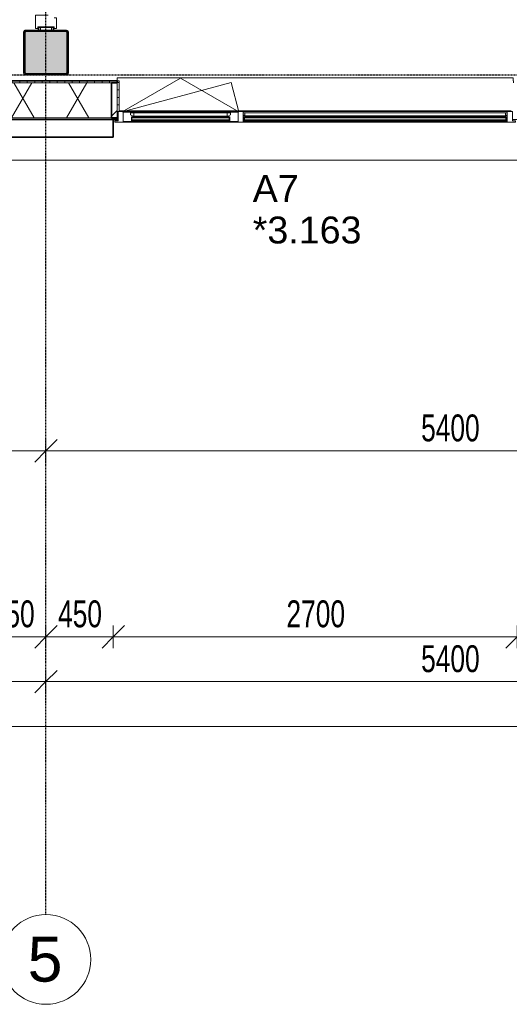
# Model space of a CAD drawing. Header units: millimetres. Extents: x -80560 to 110805, y -11020 to 52719.
# Tile 69 of 145: x 61719 to 64992, y 3783 to 10370. Entities that reach past the tile are written whole.
import ezdxf

# ---------------------------------------------------------------- set-up
doc = ezdxf.new("R2010")
doc.units = ezdxf.units.MM
doc.linetypes.add('CENTER2', pattern=[20, 8, -4, 4, -4])
doc.linetypes.add('DASHED2-1', pattern=[3, 2, -1])
for name, color, linetype, lineweight in [('A-ANNO-DIMS', 211, 'Continuous', 9), ('A-ANNO-DIMS-100', 211, 'Continuous', 9), ('A-FLOR-OVHD', 1, 'DASHED2-1', 18), ('A-GENM', 13, 'Continuous', 18), ('A-GLAZ', 151, 'Continuous', 18), ('A-GLAZ-IDEN', 152, 'Continuous', 18), ('A-GLAZ-SILL', 1, 'Continuous', 18), ('A-WALL', 113, 'Continuous', 35), ('A-WALL-PATT', 111, 'Continuous', 35), ('I-WALL', 2, 'Continuous', 18), ('S-COLS', 52, 'Continuous', 18), ('S-GRID', 1, 'Continuous', 9), ('S-GRID-IDEN', 1, 'Continuous', 9)]:
    doc.layers.add(name, color=color, linetype=linetype, lineweight=lineweight)
doc.styles.add('Arial', font='arial.ttf', dxfattribs={"height": 180})
doc.styles.add('Arial_4', font='arial.ttf', dxfattribs={"height": 300})
doc.styles.add('Arial_5', font='arial.ttf', dxfattribs={"width": 0.7, "height": 180})
doc.dimstyles.new('n3o_1_8', dxfattribs={"dimscale": 304.8, "dimtxt": 183.646692, "dimasz": 0.492126, "dimexe": 0.246063, "dimexo": 0.0625, "dimgap": 0.032808, "dimtad": 1, "dimdec": 0, "dimdsep": 46, "dimtxsty": 'Arial_5', "dimblk1": 'OBLIQUE', "dimblk2": 'OBLIQUE', "dimsah": 1, "dimcen": 0.09, "dimdle": 0.246063, "dimazin": 0, "dimtfac": 1, "dimtdec": 4, "dimtix": 1, "dimtmove": 0, "dimatfit": 3, "dimfxl": 0.246063, "dimfxlon": 1, "dimtvp": 1, "dimtolj": 1, "dimtzin": 0, "dimarcsym": 2})
doc.dimstyles.new('n3o_1_8_4', dxfattribs={"dimscale": 304.8, "dimtxt": 183.646692, "dimasz": 0.492126, "dimexe": 0.246063, "dimexo": 0.0625, "dimgap": 0.032808, "dimtad": 1, "dimdec": 0, "dimdsep": 46, "dimtxsty": 'Arial_5', "dimblk1": 'OBLIQUE', "dimblk2": 'OBLIQUE', "dimsah": 1, "dimcen": 0.09, "dimdle": 0.246063, "dimazin": 0, "dimtfac": 1, "dimtdec": 4, "dimtix": 1, "dimtmove": 0, "dimatfit": 3, "dimfxl": 0.246063, "dimfxlon": 1, "dimtvp": 1, "dimtolj": 1, "dimtzin": 0, "dimarcsym": 2})
pattern_1 = [(180, (61944.82, 14175), (-1e-13, -50), [])]
pattern_2 = [(60, (24894.82, 0), (-274.963, 158.75), []), (120, (24894.82, 0), (-274.963, -158.75), [])]

# ---------------------------------------------------------------- blocks, each defined once
blk = doc.blocks.new('NLRS_28_SCO_UN_staalkolom koker betongevuld_gen_CGA - kolom A-1198622-DO_03 derde verdieping')
at = {"layer": 'S-COLS', "lineweight": 5}
h = blk.add_hatch(dxfattribs=at)
h.set_pattern_fill('FP_144', color=256, style=0, pattern_type=2)
h.set_pattern_definition([(45, (-37000, -10150), (-99.99975, 99.99975), []), (45, (-36915, -10150), (-99.99975, 99.99975), []), (45, (-36910, -10150), (-99.99975, 99.99975), []), (45, (-36905, -10150), (-99.99975, 99.99975), []), (45, (-36900, -10150), (-99.99975, 99.99975), []), (45, (-36895, -10150), (-99.99975, 99.99975), []), (45, (-36890, -10150), (-99.99975, 99.99975), []), (45, (-36885, -10150), (-99.99975, 99.99975), [])])
h.paths.add_polyline_path([(138, -150), (146.5, -146.5), (150, -138), (150, 138), (146.5, 146.5), (138, 150), (-138, 150), (-146.5, 146.5), (-150, 138), (-150, -138), (-146.5, -146.5), (-138, -150), (-42.6, -150)], flags=0)
h.paths.add_polyline_path([(134, -142), (-134, -142), (-139.7, -139.7), (-142, -134), (-142, 134), (-139.7, 139.7), (-134, 142), (134, 142), (139.7, 139.7), (142, 134), (142, -134), (139.7, -139.7)], flags=0)
at = {"layer": 'S-COLS', "lineweight": 9}
blk.add_hatch(color=256, dxfattribs=at).paths.add_polyline_path([(-42.6, -142), (134, -142), (139.7, -139.7), (142, -134), (142, 134), (139.7, 139.7), (134, 142), (-134, 142), (-139.7, 139.7), (-142, 134), (-142, -134), (-139.7, -139.7), (-134, -142)], flags=0)
at = {"layer": 'S-COLS'}
for p, q in [((-150, 138), (-150, -138)), ((-142, -134), (-142, 134)), ((138, 150), (-138, 150)), ((-134, 142), (134, 142)), ((142, 134), (142, -134)), ((150, -138), (150, 138)), ((-138, -150), (138, -150)), ((134, -142), (-134, -142))]:
    blk.add_line(p, q, dxfattribs=at)
at = {"layer": 'S-COLS', "lineweight": 35}
for p, q in [((-142, 134), (-142, -134)), ((134, 142), (-134, 142)), ((142, -134), (142, 134)), ((-134, -142), (134, -142))]:
    blk.add_line(p, q, dxfattribs=at)
at = {"layer": 'S-COLS'}
for centre, radius, start, end in [((-138, 138), 12, 90, 180), ((-134, 134), 8, 90, 180), ((134, 134), 8, 0, 90), ((138, 138), 12, 0, 90), ((-138, -138), 12, 180, 270), ((-134, -134), 8, 180, 270), ((134, -134), 8, 270, 0), ((138, -138), 12, 270, 360)]:
    blk.add_arc(centre, radius, start, end, dxfattribs=at)
at = {"layer": 'S-COLS', "lineweight": 35}
for centre, start, end in [((-134, 134), 90, 180), ((134, 134), 360, 90), ((-134, -134), 180, 270), ((134, -134), 270, 360)]:
    blk.add_arc(centre, 8, start, end, dxfattribs=at)
blk = doc.blocks.new('19112_SW_LeonardoCollege_R2020_rvt-1-DO_03 derde verdieping')
at = {"color": 250, "lineweight": 9}
blk.add_blockref('NLRS_28_SCO_UN_staalkolom koker betongevuld_gen_CGA - kolom A-1198622-DO_03 derde verdieping', (37000, 10150), dxfattribs=at)
blk = doc.blocks.new('Basic Wall _ 41_WA_n3o_cladding_vertikaal_random_100mm_oorspronkelijk - ___-31301049-DO_03 derde verdieping')
at = {"layer": 'A-WALL', "lineweight": 18}
for p, q in [((37450, 9699), (37482, 9699)), ((37477, 9701), (37482, 9701)), ((53921, 9429), (9429, 9429))]:
    blk.add_line(p, q, dxfattribs=at)
blk = doc.blocks.new('merk 2700 draaikiep - std-31324494-DO_03 derde verdieping')
at = {"layer": 'A-GLAZ'}
for p, q in [((-1262, 0), (-1340, 0)), ((-1340, 0), (-1340, -10)), ((-1262, -4), (-1262, 0)), ((460, 0), (460, -4)), ((538, 0), (460, 0)), ((538, -4), (538, 0)), ((1340, 0), (1262, 0)), ((1262, 0), (1262, -4)), ((1340, -10), (1340, 0)), ((-1340, -10), (-1318, -10)), ((-1318, -10), (-1318, -72)), ((-1284, -72), (-1284, -4)), ((-1284, -4), (-1262, -4)), ((460, -4), (482, -4)), ((482, -4), (482, -72)), ((516, -72), (516, -4)), ((516, -4), (538, -4)), ((1262, -4), (1284, -4)), ((1284, -4), (1284, -72)), ((1318, -72), (1318, -10)), ((1318, -10), (1340, -10)), ((-1318, -72), (-1284, -72)), ((482, -72), (516, -72)), ((1284, -72), (1318, -72))]:
    blk.add_line(p, q, dxfattribs=at)
at = {"layer": 'A-GLAZ-SILL'}
for p, q in [((460, 0), (-1262, 0)), ((1262, 0), (538, 0)), ((460, -4), (-1262, -4)), ((1262, -4), (538, -4)), ((482, -72), (-1284, -72)), ((1284, -72), (516, -72))]:
    blk.add_line(p, q, dxfattribs=at)
blk = doc.blocks.new('NLRS_41_GM_WPB_spouwlat-SH_generiek_ISR - 235x38-V35-DO_03 derde verdieping')
at = {"layer": 'A-GENM'}
h = blk.add_hatch(dxfattribs=at)
h.set_pattern_fill('FP_56', color=256, style=0, pattern_type=2)
h.set_pattern_definition([(45, (0, 0), (-141.4214, 141.4214), [])])
h.paths.add_polyline_path([(37477, 9713), (37477, 9948), (37439, 9948), (37439, 9713)], flags=0)
for p, q in [((37477, 9948), (37439, 9948)), ((37439, 9948), (37439, 9713)), ((37477, 9713), (37477, 9948)), ((37439, 9713), (37477, 9713))]:
    blk.add_line(p, q, dxfattribs=at)
blk = doc.blocks.new('41_dagkanten_SH_generiek_ISR - 12x204_5-V38-DO_03 derde verdieping')
at = {"layer": 'A-GENM'}
h = blk.add_hatch(dxfattribs=at)
h.set_pattern_fill('FP_57', color=256, style=0, pattern_type=2)
h.set_pattern_definition([(0, (0, 0), (0, 50), [])])
h.paths.add_polyline_path([(37477, 9756), (37489, 9756), (37489, 9960.5), (37477, 9960.5), (37477, 9922.4)], flags=0)
for p, q in [((37489, 9960.5), (37477, 9960.5)), ((37477, 9960.5), (37477, 9756)), ((37489, 9756), (37489, 9960.5)), ((37477, 9756), (37482, 9756))]:
    blk.add_line(p, q, dxfattribs=at)
blk = doc.blocks.new('32_n3o_deur_enkel - 90x139_17_K_930_2410x1080-31972279-DO_03 derde verdieping')
at = {"layer": 'A-GLAZ'}
for p, q in [((-467, 69.5), (-540, 69.5)), ((-540, 69.5), (-540, 54.5)), ((-467, 55.5), (-467, 69.5)), ((540, 69.5), (467, 69.5)), ((467, 69.5), (467, 55.5)), ((540, 54.5), (540, 69.5)), ((-540, 54.5), (-528, 54.5)), ((-528, 54.5), (-528, -54.5)), ((-450, -69.5), (-450, 15.5)), ((450, 15.5), (450, -69.5)), ((528, -54.5), (528, 54.5)), ((528, 54.5), (540, 54.5)), ((-528, -54.5), (-540, -54.5)), ((-540, -54.5), (-540, -69.5)), ((540, -54.5), (528, -54.5)), ((540, -69.5), (540, -54.5)), ((-540, -69.5), (-450, -69.5)), ((450, -69.5), (540, -69.5))]:
    blk.add_line(p, q, dxfattribs=at)
blk = doc.blocks.new('30_n3o_RT62_glas met glaslat - Type 1-33663740-DO_03 derde verdieping')
at = {"layer": 'A-GENM'}
for points in [[(878, -5), (-878, -5), (-878, -11), (878, -11)], [(878, -25), (-878, -25), (-878, -31), (878, -31)]]:
    blk.add_hatch(color=256, dxfattribs=at).paths.add_polyline_path(points, flags=0)
for p, q in [((878, -5), (-878, -5)), ((-878, -5), (-878, -11)), ((-874, -5), (-878, -5)), ((-878, -5), (-878, -31)), ((-878, -11), (878, -11)), ((878, -25), (-878, -25)), ((-878, -25), (-878, -31)), ((-878, -31), (878, -31)), ((-878, -31), (-874, -31)), ((-874, -31), (-874, -5)), ((878, -5), (874, -5)), ((874, -5), (874, -31)), ((874, -31), (878, -31)), ((878, -11), (878, -5)), ((878, -31), (878, -5)), ((878, -31), (878, -25))]:
    blk.add_line(p, q, dxfattribs=at)
blk = doc.blocks.new('31_n3o_RT62_raam binnensponning_770817_v3 - Type 1-33654572-DO_03 derde verdieping')
at = {"layer": 'A-GENM'}
for p, q in [((-372, -62), (-384, -62)), ((-372, -66), (-372, -62)), ((372, -62), (-372, -62)), ((-372, -62), (-372, -66)), ((384, -62), (372, -62)), ((372, -62), (372, -66)), ((372, -66), (372, -62)), ((-384, -66), (-372, -66)), ((-372, -66), (372, -66)), ((372, -66), (384, -66))]:
    blk.add_line(p, q, dxfattribs=at)
blk = doc.blocks.new('Mobility Plan Swing v2 - Mobility Plan Swing v2-33563420-DO_03 derde verdieping')
at = {"layer": 'A-GENM'}
for p, q in [((-390, 0), (0, 225.2)), ((0, 225.2), (390, 0)), ((-390, 0), (337.7, 195)), ((390, 0), (337.7, 195))]:
    blk.add_line(p, q, dxfattribs=at)
blk = doc.blocks.new('DPWP_30_n3o_RT62_glas met glaslat Frame1 - Type 1-33663743-DO_03 derde verdieping')
at = {"layer": 'A-GENM'}
for p, q in [((-871, -7.8), (-883, -15)), ((-883, -27), (-871, -27)), ((-871, -27), (-871, -7.8)), ((871, -7.8), (-871, -7.8)), ((-871, -7.8), (-871, -27)), ((-871, -27), (871, -27)), ((871, -27), (871, -7.8)), ((883, -15), (871, -7.8)), ((871, -7.8), (871, -27)), ((871, -27), (883, -27))]:
    blk.add_line(p, q, dxfattribs=at)
blk = doc.blocks.new('30_n3o_RT62_glas met glaslat - Type 1-33654577-DO_03 derde verdieping')
at = {"layer": 'A-GENM'}
for points in [[(-329, -11), (329, -11), (329, -5), (-329, -5)], [(-329, -31), (329, -31), (329, -25), (-329, -25)]]:
    blk.add_hatch(color=256, dxfattribs=at).paths.add_polyline_path(points, flags=0)
for p, q in [((-0.50292, 0), (0.50292, 0)), ((-329, -11), (-329, -5)), ((-329, -5), (329, -5)), ((329, -11), (-329, -11)), ((-329, -25), (-329, -11)), ((-329, -31), (-329, -25)), ((-329, -25), (329, -25)), ((329, -31), (-329, -31)), ((-325, -11), (-325, -25)), ((325, -25), (325, -11)), ((329, -11), (329, -5)), ((329, -11), (329, -25)), ((329, -31), (329, -25))]:
    blk.add_line(p, q, dxfattribs=at)
blk = doc.blocks.new('DPWP_30_n3o_RT62_glas met glaslat Frame1 - Type 1-33654580-DO_03 derde verdieping')
at = {"layer": 'A-GENM'}
for p, q in [((-334, -15), (-317.317, -5)), ((-334, -27), (-334, -15)), ((-312, -27), (-334, -27)), ((-317.317, -5), (-312, -5)), ((-312, -5), (-312, -27)), ((312, -5), (-312, -5)), ((312, -27), (-312, -27)), ((312, -5), (317.317, -5)), ((312, -27), (312, -5)), ((334, -27), (312, -27)), ((317.317, -5), (334, -15)), ((334, -15), (334, -27))]:
    blk.add_line(p, q, dxfattribs=at)
blk = doc.blocks.new('NLRS_42_GM_ISR_vensterbank_kunststeen-SH_generiek_ISR - 220x20-33891699-DO_03 derde verdieping')
at = {"layer": 'A-GENM'}
for p, q in [((-1323, 199.5), (-1323, 220)), ((-1323, 220), (1323, 220)), ((1323, 220), (1323, 199.5)), ((1311, 0), (-1311, 0))]:
    blk.add_line(p, q, dxfattribs=at)
blk = doc.blocks.new('Grid - r_3_0mm-316018-DO_03 derde verdieping')
at = {"layer": 'S-GRID-IDEN'}
blk.add_circle((0, 0), 3, dxfattribs=at)
blk = doc.blocks.new('DIMBLOCK103-DO_03 derde verdieping')
at = {"layer": 'A-ANNO-DIMS-100'}
for p, q in [((61444.8, 6241.7), (61519.8, 6316.7)), ((61444.8, 6316.7), (61444.8, 6166.7)), ((61444.8, 6241.7), (61444.8, 6316.7)), ((61894.8, 6241.7), (61969.8, 6316.7)), ((61894.8, 6316.7), (61894.8, 6166.7)), ((61894.8, 6241.7), (61894.8, 6316.7)), ((61444.8, 6241.7), (61369.8, 6166.7)), ((61444.8, 6241.7), (61894.8, 6241.7)), ((61894.8, 6241.7), (61819.8, 6166.7))]:
    blk.add_line(p, q, dxfattribs=at)
at = {"layer": 'A-ANNO-DIMS-100', "color": 0, "insert": (61525.7, 6485.3), "char_height": 180, "width": 345.821, "attachment_point": 1, "line_spacing_factor": 0.941778, "style": 'Arial_5'}
blk.add_mtext('450', dxfattribs=at)
blk = doc.blocks.new('_Oblique')
at = {"color": 0, "linetype": 'ByBlock', "lineweight": -2}
blk.add_line((-0.5, -0.5), (0.5, 0.5), dxfattribs=at)
blk = doc.blocks.new('DIMBLOCK104-DO_03 derde verdieping')
at = {"layer": 'A-ANNO-DIMS-100'}
for p, q in [((61894.8, 6241.7), (61969.8, 6316.7)), ((61894.8, 6316.7), (61894.8, 6166.7)), ((61894.8, 6241.7), (61894.8, 6316.7)), ((62344.8, 6241.7), (62419.8, 6316.7)), ((62344.8, 6316.7), (62344.8, 6166.7)), ((62344.8, 6241.7), (62344.8, 6316.7)), ((61894.8, 6241.7), (61819.8, 6166.7)), ((61894.8, 6241.7), (62344.8, 6241.7)), ((62344.8, 6241.7), (62269.8, 6166.7))]:
    blk.add_line(p, q, dxfattribs=at)
at = {"layer": 'A-ANNO-DIMS-100', "color": 0, "insert": (61975.7, 6485.3), "char_height": 180, "width": 345.821, "attachment_point": 1, "line_spacing_factor": 0.941778, "style": 'Arial_5'}
blk.add_mtext('450', dxfattribs=at)
blk = doc.blocks.new('DIMBLOCK105-DO_03 derde verdieping')
at = {"layer": 'A-ANNO-DIMS-100'}
for p, q in [((62344.8, 6241.7), (62419.8, 6316.7)), ((62344.8, 6316.7), (62344.8, 6166.7)), ((62344.8, 6241.7), (62344.8, 6316.7)), ((65044.8, 6241.7), (65119.8, 6316.7)), ((65044.8, 6316.7), (65044.8, 6166.7)), ((65044.8, 6241.7), (65044.8, 6316.7)), ((62344.8, 6241.7), (62269.8, 6166.7)), ((62344.8, 6241.7), (65044.8, 6241.7)), ((65044.8, 6241.7), (64969.8, 6166.7))]:
    blk.add_line(p, q, dxfattribs=at)
at = {"layer": 'A-ANNO-DIMS-100', "color": 0, "insert": (63502.7, 6485.3), "char_height": 180, "width": 461.094, "attachment_point": 1, "line_spacing_factor": 0.941778, "style": 'Arial_5'}
blk.add_mtext('2700', dxfattribs=at)
blk = doc.blocks.new('DIMBLOCK106-DO_03 derde verdieping')
at = {"layer": 'A-ANNO-DIMS-100'}
for p, q in [((65044.8, 6241.7), (65119.8, 6316.7)), ((65044.8, 6316.7), (65044.8, 6166.7)), ((65044.8, 6241.7), (65044.8, 6316.7)), ((67294.8, 6241.7), (67369.8, 6316.7)), ((67294.8, 6316.7), (67294.8, 6166.7)), ((67294.8, 6241.7), (67294.8, 6316.7)), ((65044.8, 6241.7), (64969.8, 6166.7)), ((65044.8, 6241.7), (67294.8, 6241.7)), ((67294.8, 6241.7), (67219.8, 6166.7))]:
    blk.add_line(p, q, dxfattribs=at)
at = {"layer": 'A-ANNO-DIMS-100', "color": 0, "insert": (65977.7, 6485.3), "char_height": 180, "width": 461.094, "attachment_point": 1, "line_spacing_factor": 0.941778, "style": 'Arial_5'}
blk.add_mtext('2250', dxfattribs=at)
blk = doc.blocks.new('DIMBLOCK160-DO_03 derde verdieping')
at = {"layer": 'A-ANNO-DIMS-100'}
for p, q in [((56494.8, 5941.7), (56569.8, 6016.7)), ((56494.8, 6016.7), (56494.8, 5866.7)), ((56494.8, 5941.7), (56494.8, 6016.7)), ((61894.8, 5941.7), (61969.8, 6016.7)), ((61894.8, 6016.7), (61894.8, 5866.7)), ((61894.8, 5941.7), (61894.8, 6016.7)), ((56494.8, 5941.7), (56419.8, 5866.7)), ((56494.8, 5941.7), (61894.8, 5941.7)), ((61894.8, 5941.7), (61819.8, 5866.7))]:
    blk.add_line(p, q, dxfattribs=at)
at = {"layer": 'A-ANNO-DIMS-100', "color": 0, "insert": (59002.7, 6185.3), "char_height": 180, "width": 461.094, "attachment_point": 1, "line_spacing_factor": 0.941778, "style": 'Arial_5'}
blk.add_mtext('5400', dxfattribs=at)
blk = doc.blocks.new('DIMBLOCK161-DO_03 derde verdieping')
at = {"layer": 'A-ANNO-DIMS-100'}
for p, q in [((61894.8, 5941.7), (61969.8, 6016.7)), ((61894.8, 6016.7), (61894.8, 5866.7)), ((61894.8, 5941.7), (61894.8, 6016.7)), ((67294.8, 5941.7), (67369.8, 6016.7)), ((67294.8, 6016.7), (67294.8, 5866.7)), ((67294.8, 5941.7), (67294.8, 6016.7)), ((61894.8, 5941.7), (61819.8, 5866.7)), ((61894.8, 5941.7), (67294.8, 5941.7)), ((67294.8, 5941.7), (67219.8, 5866.7))]:
    blk.add_line(p, q, dxfattribs=at)
at = {"layer": 'A-ANNO-DIMS-100', "color": 0, "insert": (64402.7, 6185.3), "char_height": 180, "width": 461.094, "attachment_point": 1, "line_spacing_factor": 0.941778, "style": 'Arial_5'}
blk.add_mtext('5400', dxfattribs=at)
blk = doc.blocks.new('DIMBLOCK166-DO_03 derde verdieping')
at = {"layer": 'A-ANNO-DIMS-100'}
for p, q in [((34323.8, 5641.7), (34398.8, 5716.7)), ((34323.8, 5716.7), (34323.8, 5566.7)), ((34323.8, 5641.7), (34323.8, 5716.7)), ((78815.8, 5641.7), (78890.8, 5716.7)), ((78815.8, 5716.7), (78815.8, 5566.7)), ((78815.8, 5641.7), (78815.8, 5716.7)), ((34248.8, 5641.7), (78890.8, 5641.7)), ((34323.8, 5641.7), (34248.8, 5566.7)), ((78815.8, 5641.7), (78740.8, 5566.7))]:
    blk.add_line(p, q, dxfattribs=at)
at = {"layer": 'A-ANNO-DIMS-100', "color": 0, "insert": (56329.7, 5885.3), "char_height": 180, "width": 576.368, "attachment_point": 1, "line_spacing_factor": 0.941778, "style": 'Arial_5'}
blk.add_mtext('44492', dxfattribs=at)
blk = doc.blocks.new('DIMBLOCK642-DO_03 derde verdieping')
at = {"layer": 'A-ANNO-DIMS-100'}
for p, q in [((56694.8, 7485.4), (56769.8, 7560.4)), ((56694.8, 7560.4), (56694.8, 7410.4)), ((56694.8, 7485.4), (56694.8, 7560.4)), ((61894.8, 7485.4), (61969.8, 7560.4)), ((61894.8, 7560.4), (61894.8, 7410.4)), ((61894.8, 7485.4), (61894.8, 7560.4)), ((56694.8, 7485.4), (56619.8, 7410.4)), ((56694.8, 7485.4), (61894.8, 7485.4)), ((61894.8, 7485.4), (61819.8, 7410.4))]:
    blk.add_line(p, q, dxfattribs=at)
at = {"layer": 'A-ANNO-DIMS-100', "color": 0, "insert": (59102.7, 7729), "char_height": 180, "width": 461.094, "attachment_point": 1, "line_spacing_factor": 0.941778, "style": 'Arial_5'}
blk.add_mtext('5200', dxfattribs=at)
blk = doc.blocks.new('DIMBLOCK643-DO_03 derde verdieping')
at = {"layer": 'A-ANNO-DIMS-100'}
for p, q in [((61894.8, 7485.4), (61969.8, 7560.4)), ((61894.8, 7560.4), (61894.8, 7410.4)), ((61894.8, 7485.4), (61894.8, 7560.4)), ((67294.8, 7485.4), (67369.8, 7560.4)), ((67294.8, 7560.4), (67294.8, 7410.4)), ((67294.8, 7485.4), (67294.8, 7560.4)), ((61894.8, 7485.4), (61819.8, 7410.4)), ((61894.8, 7485.4), (67294.8, 7485.4)), ((67294.8, 7485.4), (67219.8, 7410.4))]:
    blk.add_line(p, q, dxfattribs=at)
at = {"layer": 'A-ANNO-DIMS-100', "color": 0, "insert": (64402.7, 7729), "char_height": 180, "width": 461.094, "attachment_point": 1, "line_spacing_factor": 0.941778, "style": 'Arial_5'}
blk.add_mtext('5400', dxfattribs=at)

msp = doc.modelspace()

# ---------------------------------------------------------------- hatches: boundary and pattern name
at = {"layer": 'A-WALL-PATT', "lineweight": 18}
h = msp.add_hatch(dxfattribs=at)
h.set_pattern_fill('FP_31', color=256, angle=90, style=0, pattern_type=2)
h.set_pattern_definition(pattern_1)
h.paths.add_polyline_path([(61844.8, 10300), (61857.3, 10300), (61857.3, 10320), (61844.8, 10320)], flags=0)
h.paths.add_polyline_path([(61857.3, 11380), (61857.3, 18050), (61844.8, 18050), (61844.8, 11380), (61852.3, 11380)], flags=0)
h = msp.add_hatch(dxfattribs=at)
h.set_pattern_fill('FP_2', color=256, style=0, pattern_type=2)
h.set_pattern_definition(pattern_2)
h.paths.add_polyline_path([(61857.3, 10300), (61932.3, 10300), (61932.3, 10320), (61857.3, 10320)], flags=0)
h.paths.add_polyline_path([(61932.3, 11380), (61932.3, 18062.5), (61857.3, 18062.5), (61857.3, 11380)], flags=0)
h = msp.add_hatch(dxfattribs=at)
h.set_pattern_fill('FP_31', color=256, angle=90, style=0, pattern_type=2)
h.set_pattern_definition(pattern_1)
h.paths.add_polyline_path([(61932.3, 10300), (61944.8, 10300), (61944.8, 10320), (61932.3, 10320)], flags=0)
h.paths.add_polyline_path([(61944.8, 11380), (61944.8, 18050), (61932.3, 18050), (61932.3, 11380)], flags=0)
h = msp.add_hatch(dxfattribs=at)
h.set_pattern_fill('FP_2', color=256, style=0, pattern_type=2)
h.set_pattern_definition(pattern_2)
h.paths.add_polyline_path([(75383.8, 9713), (75383.8, 9948), (74955.8, 9948), (74955.8, 9713), (75361.2, 9713)], flags=0)
h.paths.add_polyline_path([(78531.8, 9713), (78531.8, 9948), (77205.8, 9948), (77205.8, 9713), (78297.9, 9713)], flags=0)
h.paths.add_polyline_path([(73011.8, 9713), (73133.8, 9713), (73133.8, 9948), (72255.8, 9948), (72255.8, 9713), (72424.4, 9713)], flags=0)
h.paths.add_polyline_path([(71249.8, 9713), (71333.8, 9713), (71333.8, 9948), (69555.8, 9948), (69555.8, 9713), (70075.1, 9713)], flags=0)
h.paths.add_polyline_path([(67725.7, 9713), (67733.8, 9713), (67733.8, 9948), (65055.8, 9948), (65055.8, 9713), (67138.3, 9713)], flags=0)
h.paths.add_polyline_path([(62333.8, 9713), (62333.8, 9948), (61455.8, 9948), (61455.8, 9713), (62145.9, 9713)], flags=0)
h.paths.add_polyline_path([(59633.8, 9713), (59633.8, 9948), (59205.8, 9948), (59205.8, 9713), (59502.9, 9713)], flags=0)
h.paths.add_polyline_path([(57383.8, 9713), (57383.8, 9948), (55005.9, 9948), (55005.9, 9713), (57153.5, 9713)], flags=0)
h.paths.add_polyline_path([(54083.9, 9713), (54083.9, 9948), (53355.8, 9948), (53355.8, 9713), (53923.1, 9713)], flags=0)
h.paths.add_polyline_path([(52433.8, 9713), (52433.8, 9948), (50655.8, 9948), (50655.8, 9713), (51867.4, 9713)], flags=0)
h.paths.add_polyline_path([(47756, 9713), (47933.8, 9713), (47933.8, 9948), (47055.8, 9948), (47055.8, 9713), (47168.7, 9713)], flags=0)
h.paths.add_polyline_path([(45994, 9713), (46133.8, 9713), (46133.8, 9948), (45255.8, 9948), (45255.8, 9713), (45406.6, 9713)], flags=0)
h.paths.add_polyline_path([(44333.8, 9713), (44333.8, 9948), (42555.8, 9948), (42555.8, 9713), (44231.9, 9713)], flags=0)
h.paths.add_polyline_path([(40707.9, 9713), (40733.8, 9713), (40733.8, 9948), (39405.8, 9948), (39405.8, 9713), (40120.5, 9713)], flags=0)
h.paths.add_polyline_path([(36683.8, 9713), (36683.8, 9948), (34607.8, 9948), (34607.8, 9713), (36596.5, 9713)], flags=0)
h = msp.add_hatch(dxfattribs=at)
h.set_pattern_fill('FP_55', color=256, angle=90, style=0, pattern_type=2)
h.set_pattern_definition([(90, (56569.82, 9701), (-50, -2e-13), [])])
h.paths.add_polyline_path([(77205.8, 9948), (78296.8, 9948), (78296.8, 9960.5), (77167.8, 9960.5), (77167.8, 9948)], flags=0)
h.paths.add_polyline_path([(75421.8, 9948), (75421.8, 9960.5), (74917.8, 9960.5), (74917.8, 9948), (75383.8, 9948)], flags=0)
h.paths.add_polyline_path([(73133.8, 9948), (73171.8, 9948), (73171.8, 9960.5), (72217.8, 9960.5), (72217.8, 9948), (73011.8, 9948)], flags=0)
h.paths.add_polyline_path([(71371.8, 9948), (71371.8, 9960.5), (69517.8, 9960.5), (69517.8, 9948), (71333.8, 9948)], flags=0)
h.paths.add_polyline_path([(67771.8, 9948), (67771.8, 9960.5), (65017.8, 9960.5), (65017.8, 9948), (67733.8, 9948)], flags=0)
h.paths.add_polyline_path([(62371.8, 9948), (62371.8, 9960.5), (61417.8, 9960.5), (61417.8, 9948), (62333.8, 9948)], flags=0)
h.paths.add_polyline_path([(57153.5, 9948), (57421.8, 9948), (57421.8, 9960.5), (54967.9, 9960.5), (54967.9, 9948), (56566.2, 9948)], flags=0)
h.paths.add_polyline_path([(59502.9, 9948), (59671.8, 9948), (59671.8, 9960.5), (59167.8, 9960.5), (59167.8, 9948), (59205.8, 9948)], flags=0)
h.paths.add_polyline_path([(51573.7, 9948), (52471.8, 9948), (52471.8, 9960.5), (50617.8, 9960.5), (50617.8, 9948), (51426.9, 9948)], flags=0)
h.paths.add_polyline_path([(54121.9, 9948), (54121.9, 9960.5), (53317.8, 9960.5), (53317.8, 9948), (54083.9, 9948)], flags=0)
h.paths.add_polyline_path([(47971.8, 9948), (47971.8, 9960.5), (47017.8, 9960.5), (47017.8, 9948), (47933.8, 9948)], flags=0)
h.paths.add_polyline_path([(46171.8, 9948), (46171.8, 9960.5), (45217.8, 9960.5), (45217.8, 9948), (46133.8, 9948)], flags=0)
h.paths.add_polyline_path([(44371.8, 9948), (44371.8, 9960.5), (42517.8, 9960.5), (42517.8, 9948), (44333.8, 9948)], flags=0)
h.paths.add_polyline_path([(40771.8, 9948), (40771.8, 9960.5), (39367.8, 9960.5), (39367.8, 9948), (40733.8, 9948)], flags=0)
h.paths.add_polyline_path([(36596.5, 9948), (36721.8, 9948), (36721.8, 9960.5), (34842.8, 9960.5), (34842.8, 9948), (36009.1, 9948)], flags=0)
h = msp.add_hatch(dxfattribs=at)
h.set_pattern_fill('FP_54', color=256, style=0, pattern_type=2)
h.set_pattern_definition([(0, (56569.82, 9701), (2e-14, 50), [])])
h.paths.add_polyline_path([(78543.8, 9701), (78543.8, 9713), (77167.8, 9713), (77167.8, 9701), (78297.9, 9701)], flags=0)
h.paths.add_polyline_path([(74917.8, 9701), (75421.8, 9701), (75421.8, 9713), (74917.8, 9713)], flags=0)
h.paths.add_polyline_path([(71371.8, 9701), (71371.8, 9713), (69517.8, 9713), (69517.8, 9701), (71249.8, 9701)], flags=0)
h.paths.add_polyline_path([(72217.8, 9701), (73171.8, 9701), (73171.8, 9713), (72217.8, 9713)], flags=0)
h.paths.add_polyline_path([(66551, 9701), (67771.8, 9701), (67771.8, 9713), (65017.8, 9713), (65017.8, 9701), (65376.3, 9701)], flags=0)
h.paths.add_polyline_path([(61852.3, 9701), (62371.8, 9701), (62371.8, 9713), (61417.8, 9713), (61417.8, 9701), (61558.6, 9701)], flags=0)
h.paths.add_polyline_path([(59209.2, 9701), (59671.8, 9701), (59671.8, 9713), (59167.8, 9713), (59167.8, 9701)], flags=0)
h.paths.add_polyline_path([(56566.2, 9701), (57421.8, 9701), (57421.8, 9713), (54967.9, 9713), (54967.9, 9701), (55978.8, 9701)], flags=0)
h.paths.add_polyline_path([(53335.8, 9701), (54121.9, 9701), (54121.9, 9713), (53317.8, 9713), (53317.8, 9701)], flags=0)
h.paths.add_polyline_path([(52454.8, 9701), (52471.8, 9701), (52471.8, 9713), (50617.8, 9713), (50617.8, 9701), (51867.4, 9701)], flags=0)
h.paths.add_polyline_path([(47756, 9701), (47971.8, 9701), (47971.8, 9713), (47017.8, 9713), (47017.8, 9701), (47168.7, 9701)], flags=0)
h.paths.add_polyline_path([(45406.6, 9701), (46171.8, 9701), (46171.8, 9713), (45217.8, 9713), (45217.8, 9701)], flags=0)
h.paths.add_polyline_path([(42517.8, 9701), (44371.8, 9701), (44371.8, 9713), (42517.8, 9713)], flags=0)
h.paths.add_polyline_path([(40707.9, 9701), (40771.8, 9701), (40771.8, 9713), (39367.8, 9713), (39367.8, 9701), (40120.5, 9701)], flags=0)
h.paths.add_polyline_path([(36009.1, 9701), (36721.8, 9701), (36721.8, 9713), (34595.8, 9713), (34595.8, 9701), (35421.8, 9701)], flags=0)

# ---------------------------------------------------------------- linework, layer by layer
at = {"layer": 'A-FLOR-OVHD'}
msp.add_line((34323.8, 9429), (78815.8, 9429), dxfattribs=at)
at = {"layer": 'A-WALL', "lineweight": 18}
for p, q in [((61857.3, 10300), (61857.3, 10320)), ((61932.3, 10300), (61932.3, 10320)), ((61455.8, 9948), (62333.8, 9948)), ((61455.8, 9713), (62333.8, 9713)), ((62376.8, 9713), (62371.8, 9713))]:
    msp.add_line(p, q, dxfattribs=at)
at = {"layer": 'A-WALL'}
for p, q in [((62371.8, 9960.5), (61417.8, 9960.5)), ((62333.8, 9713), (62333.8, 9948)), ((62333.8, 9948), (62371.8, 9948)), ((62371.8, 9948), (62371.8, 9960.5)), ((61417.8, 9701), (62371.8, 9701)), ((62371.8, 9713), (62333.8, 9713)), ((62344.8, 9584), (62344.8, 9701)), ((62371.8, 9701), (62371.8, 9713)), ((61444.8, 9584), (62344.8, 9584))]:
    msp.add_line(p, q, dxfattribs=at)
at = {"layer": 'I-WALL', "lineweight": 35}
for p, q in [((61844.8, 10320), (61844.8, 10300)), ((61944.8, 10320), (61844.8, 10320)), ((61944.8, 10300), (61944.8, 10320))]:
    msp.add_line(p, q, dxfattribs=at)
at = {"layer": 'S-GRID', "linetype": 'CENTER2', "lineweight": 25}
for p, q in [((61894.8, 4383.3), (61894.8, 52119.1)), ((29945.3, 10000), (110204.9, 10000))]:
    msp.add_line(p, q, dxfattribs=at)

# ---------------------------------------------------------------- block references
at = {"color": 250, "lineweight": 5}
msp.add_blockref('19112_SW_LeonardoCollege_R2020_rvt-1-DO_03 derde verdieping', (24894.8, 0), dxfattribs=at)
at = {"layer": 'A-GENM'}
for name, p in [('NLRS_41_GM_WPB_spouwlat-SH_generiek_ISR - 235x38-V35-DO_03 derde verdieping', (24894.8, 0)), ('NLRS_42_GM_ISR_vensterbank_kunststeen-SH_generiek_ISR - 220x20-33891699-DO_03 derde verdieping', (63694.8, 9761)), ('41_dagkanten_SH_generiek_ISR - 12x204_5-V38-DO_03 derde verdieping', (24894.8, 0)), ('Mobility Plan Swing v2 - Mobility Plan Swing v2-33563420-DO_03 derde verdieping', (62794.8, 9754))]:
    msp.add_blockref(name, p, dxfattribs=at)
at = {"layer": 'A-GENM', "rotation": 180}
for name, p in [('31_n3o_RT62_raam binnensponning_770817_v3 - Type 1-33654572-DO_03 derde verdieping', (62794.8, 9688)), ('DPWP_30_n3o_RT62_glas met glaslat Frame1 - Type 1-33654580-DO_03 derde verdieping', (62794.8, 9719)), ('30_n3o_RT62_glas met glaslat - Type 1-33654577-DO_03 derde verdieping', (62794.8, 9688)), ('DPWP_30_n3o_RT62_glas met glaslat Frame1 - Type 1-33663743-DO_03 derde verdieping', (64095.8, 9719)), ('30_n3o_RT62_glas met glaslat - Type 1-33663740-DO_03 derde verdieping', (64095.8, 9688))]:
    msp.add_blockref(name, p, dxfattribs=at)
at = {"layer": 'A-GLAZ'}
for name, p, rotation in [('32_n3o_deur_enkel - 90x139_17_K_930_2410x1080-31972279-DO_03 derde verdieping', (61894.8, 10850), 269.9999999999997), ('merk 2700 draaikiep - std-31324494-DO_03 derde verdieping', (63694.8, 9684), 180)]:
    msp.add_blockref(name, p, dxfattribs=dict(at, rotation=rotation))
at = {"layer": 'A-WALL', "lineweight": 18}
msp.add_blockref('Basic Wall _ 41_WA_n3o_cladding_vertikaal_random_100mm_oorspronkelijk - ___-31301049-DO_03 derde verdieping', (24894.8, 0), dxfattribs=at)
at = {"layer": 'S-GRID-IDEN', "xscale": 99.99999999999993, "yscale": 99.99999999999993, "zscale": 99.99999999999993}
msp.add_blockref('Grid - r_3_0mm-316018-DO_03 derde verdieping', (61894.8, 4083.3), dxfattribs=at)

# ---------------------------------------------------------------- texts
at = {"layer": 'A-GLAZ-IDEN', "lineweight": 9, "char_height": 180, "attachment_point": 1, "style": 'Arial'}
for s, insert, width in [('A7', (63277.1, 9330.6), 368.776), ('*3.163', (63277.1, 9052.8), 865.822)]:
    msp.add_mtext(s, dxfattribs=dict(at, insert=insert, width=width))
at = {"layer": 'S-GRID-IDEN', "insert": (61772.2, 4235.1), "char_height": 300, "width": 288.607, "attachment_point": 1, "style": 'Arial_4'}
msp.add_mtext('5', dxfattribs=at)

# ---------------------------------------------------------------- dimensions: what is measured, and where the dimension line sits
at = {"layer": 'A-ANNO-DIMS'}
for base, p1, p2, dimstyle, override, picture, middle in [((61894.8, 7485.4), (56694.8, 7560.4), (61894.8, 7560.4), 'n3o_1_8_4', {"dimpost": '<>', "dimfxl": 5200}, 'DIMBLOCK642-DO_03 derde verdieping', (59294.8, 7587.3)), ((67294.8, 7485.4), (61894.8, 7560.4), (67294.8, 7560.4), 'n3o_1_8_4', {"dimpost": '<>', "dimfxl": 5400}, 'DIMBLOCK643-DO_03 derde verdieping', (64594.8, 7587.3)), ((61894.8, 6241.7), (61444.8, 6316.7), (61894.8, 6316.7), 'n3o_1_8', {"dimpost": '<>', "dimfxl": 450}, 'DIMBLOCK103-DO_03 derde verdieping', (61669.8, 6343.6)), ((62344.8, 6241.7), (61894.8, 6316.7), (62344.8, 6316.7), 'n3o_1_8', {"dimpost": '<>', "dimfxl": 450}, 'DIMBLOCK104-DO_03 derde verdieping', (62119.8, 6343.6)), ((65044.8, 6241.7), (62344.8, 6316.7), (65044.8, 6316.7), 'n3o_1_8', {"dimpost": '<>', "dimfxl": 2700}, 'DIMBLOCK105-DO_03 derde verdieping', (63694.8, 6343.6)), ((67294.8, 6241.7), (65044.8, 6316.7), (67294.8, 6316.7), 'n3o_1_8', {"dimpost": '<>', "dimfxl": 2250}, 'DIMBLOCK106-DO_03 derde verdieping', (66169.8, 6343.6)), ((61894.8, 5941.7), (56494.8, 6016.7), (61894.8, 6016.7), 'n3o_1_8', {"dimpost": '<>', "dimfxl": 5400}, 'DIMBLOCK160-DO_03 derde verdieping', (59194.8, 6043.6)), ((67294.8, 5941.7), (61894.8, 6016.7), (67294.8, 6016.7), 'n3o_1_8', {"dimpost": '<>', "dimfxl": 5400}, 'DIMBLOCK161-DO_03 derde verdieping', (64594.8, 6043.6)), ((78815.8, 5641.7), (34323.8, 5716.7), (78815.8, 5716.7), 'n3o_1_8', {"dimpost": '<>', "dimfxl": 44492}, 'DIMBLOCK166-DO_03 derde verdieping', (56569.8, 5743.6))]:
    dim = msp.add_linear_dim(base=base, p1=p1, p2=p2, dimstyle=dimstyle, override=override, dxfattribs=at)
    dim.commit()
    dim.dimension.update_dxf_attribs({"geometry": picture, "text_midpoint": middle})

doc.saveas('drawing.dxf')
